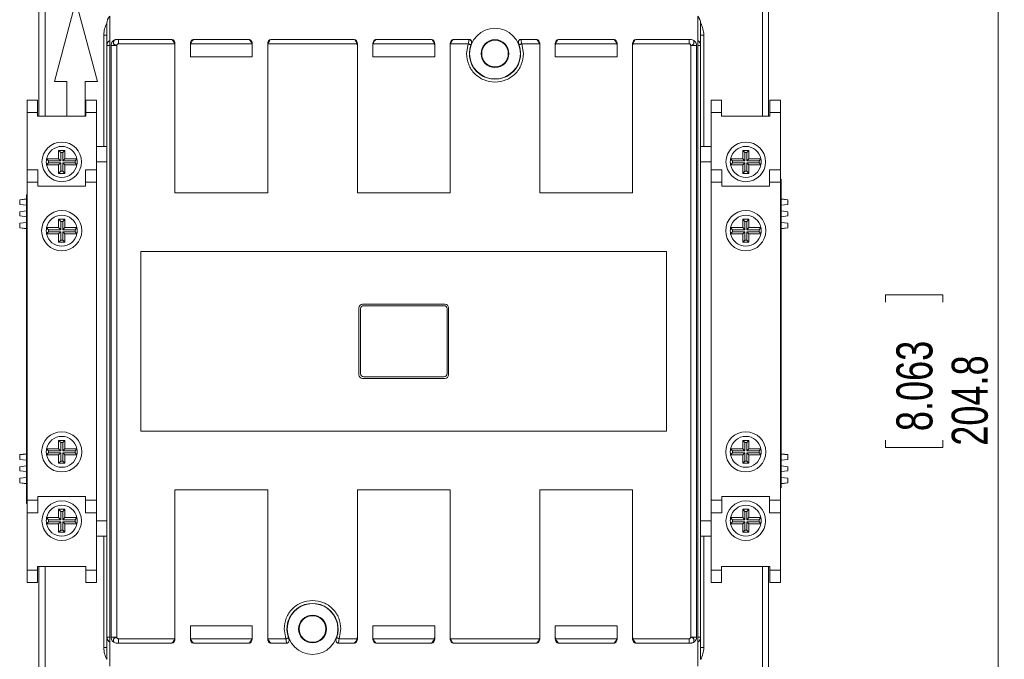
# Model space of a CAD drawing. Header units: millimetres. Extents: x 0 to 841, y 0 to 594.
# Tile 5 of 11: x 132 to 291, y 380 to 483. Entities that reach past the tile are written whole.
import ezdxf

# ---------------------------------------------------------------- set-up
doc = ezdxf.new("R2010")
doc.units = ezdxf.units.MM
doc.styles.add('SLDTEXTSTYLE3', font='TXT', dxfattribs={"width": 0.75})
doc.dimstyles.new('SLDDIMSTYLE0', dxfattribs={"dimtxt": 5.820833, "dimasz": 6, "dimexe": 0, "dimexo": 0.0625, "dimgap": 1.455208, "dimtad": 1, "dimdec": 1, "dimrnd": 1e-09, "dimzin": 12, "dimdsep": 46, "dimtxsty": 'SLDTEXTSTYLE3', "dimblk1": 'CLOSED', "dimblk2": 'CLOSED', "dimsah": 1, "dimcen": 0.09, "dimadec": 0, "dimazin": 3, "dimtfac": 1, "dimtdec": 1, "dimtofl": 0, "dimtmove": 0, "dimatfit": 3, "dimldrblk": 'CLOSED', "dimfxl": 0, "dimfrac": 2, "dimtolj": 1, "dimtzin": 12, "dimarcsym": 0})

# ---------------------------------------------------------------- blocks, each defined once
blk = doc.blocks.new('_CLOSED')
at = {"color": 0, "linetype": 'ByBlock', "lineweight": -2}
for p, q in [((-1, 0.166667), (0, 0)), ((-1, 0.166667), (-1, -0.166667)), ((0, 0), (-1, -0.166667)), ((0, 0), (-1, 0))]:
    blk.add_line(p, q, dxfattribs=at)
blk = doc.blocks.new('_D_1')
at = {"color": 7, "linetype": 'Continuous', "lineweight": 0}
for p, q in [((244.23, 533.34), (291.33, 533.34)), ((290.33, 533.34), (290.33, 328.54)), ((272.14, 437.25), (272.14, 438.43)), ((272.14, 438.43), (281.39, 438.43)), ((281.39, 438.43), (281.39, 437.25)), ((272.14, 414.95), (272.14, 413.77)), ((281.39, 413.77), (281.39, 414.95)), ((272.14, 413.77), (281.39, 413.77)), ((244.23, 328.54), (291.33, 328.54))]:
    blk.add_line(p, q, dxfattribs=at)
at = {"color": 7, "linetype": 'Continuous', "lineweight": 0, "xscale": 6, "yscale": 6}
for p, rotation in [((290.33, 533.34, -36.83), 90.00000000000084), ((290.33, 328.54, -36.83), 270.0000000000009)]:
    blk.add_blockref('_CLOSED', p, dxfattribs=dict(at, rotation=rotation))
at = {"color": 7, "linetype": 'Continuous', "lineweight": 0, "char_height": 5.821, "attachment_point": 1, "rotation": 90, "style": 'SLDTEXTSTYLE3'}
for s, insert in [('8.063', (273.89, 416.42, -36.83)), ('204.8', (282.83, 414.06, -36.83))]:
    blk.add_mtext(s, dxfattribs=dict(at, insert=insert))

msp = doc.modelspace()

# ---------------------------------------------------------------- linework, layer by layer
at = {"color": 7, "linetype": 'Continuous', "lineweight": 15}
for p, q in [((135.23, 467.34), (135.23, 503.44)), ((253.23, 503.44), (253.23, 467.34)), ((137.75, 472.94), (141.23, 485.94)), ((141.23, 485.94), (144.71, 472.94)), ((146.7, 483.47), (146.7, 378.41)), ((241.76, 378.41), (241.76, 483.47)), ((146.23, 478.78), (146.23, 482.34)), ((242.23, 482.34), (242.23, 478.78)), ((145.73, 480.44), (145.73, 462.44)), ((148.02, 479.74), (148.08, 479.73)), ((148.02, 479.74), (148.02, 479.74)), ((156.73, 479.74), (148.02, 479.74)), ((156.73, 479.73), (148.08, 479.73)), ((156.73, 479.73), (156.73, 479.74)), ((160.23, 479.74), (160.23, 479.73)), ((169.23, 479.74), (160.23, 479.74)), ((160.23, 479.73), (169.23, 479.73)), ((169.23, 479.73), (169.23, 479.74)), ((172.73, 479.73), (172.73, 479.74)), ((186.23, 479.74), (172.73, 479.74)), ((186.23, 479.73), (172.73, 479.73)), ((186.23, 479.73), (186.23, 479.74)), ((189.73, 479.74), (189.73, 479.73)), ((198.73, 479.74), (189.73, 479.74)), ((189.73, 479.73), (198.73, 479.73)), ((198.73, 479.73), (198.73, 479.74)), ((202.23, 479.73), (202.23, 479.74)), ((204.81, 479.74), (202.23, 479.74)), ((204.81, 479.73), (202.23, 479.73)), ((204.81, 479.73), (204.81, 479.74)), ((213.15, 479.74), (213.15, 479.73)), ((215.73, 479.74), (213.15, 479.74)), ((215.73, 479.73), (213.15, 479.73)), ((215.73, 479.73), (215.73, 479.74)), ((219.23, 479.74), (219.23, 479.73)), ((228.23, 479.74), (219.23, 479.74)), ((219.23, 479.73), (228.23, 479.73)), ((228.23, 479.73), (228.23, 479.74)), ((231.73, 479.74), (231.73, 479.73)), ((240.44, 479.74), (231.73, 479.74)), ((231.73, 479.73), (240.38, 479.73)), ((240.38, 479.73), (240.44, 479.74)), ((240.38, 479.03), (240.38, 479.73)), ((240.44, 479.74), (240.44, 479.74)), ((242.73, 462.44), (242.73, 480.44)), ((146.24, 478.78), (146.23, 478.78)), ((146.23, 478.78), (146.23, 383.1)), ((146.25, 478.93), (146.24, 478.78)), ((146.9, 478.78), (146.9, 383.1)), ((147.83, 478.78), (146.9, 478.78)), ((147.83, 478.78), (147.83, 383.1)), ((157.19, 479.03), (148.08, 479.03)), ((157.23, 478.73), (157.23, 479.03)), ((157.23, 454.94), (157.23, 478.73)), ((159.73, 479.03), (159.73, 478.73)), ((159.73, 478.73), (159.73, 476.94)), ((169.69, 479.03), (159.78, 479.03)), ((169.73, 479.03), (169.73, 478.73)), ((169.73, 478.73), (169.73, 476.94)), ((172.23, 479.03), (172.23, 478.73)), ((172.23, 478.73), (172.23, 454.94)), ((186.69, 479.03), (172.28, 479.03)), ((186.73, 479.03), (186.73, 478.73)), ((186.73, 454.94), (186.73, 478.73)), ((189.23, 479.03), (189.23, 478.73)), ((189.23, 478.73), (189.23, 476.94)), ((199.19, 479.03), (189.28, 479.03)), ((199.23, 479.03), (199.23, 478.73)), ((199.23, 478.73), (199.23, 476.94)), ((201.73, 478.73), (201.73, 479.03)), ((201.73, 478.73), (201.73, 454.94)), ((204.66, 479.03), (201.78, 479.03)), ((204.38, 477.44), (204.66, 479.03)), ((216.19, 479.03), (213.3, 479.03)), ((213.3, 479.03), (213.58, 477.44)), ((216.23, 479.03), (216.23, 478.73)), ((216.23, 454.94), (216.23, 478.73)), ((218.73, 479.03), (218.73, 478.73)), ((218.73, 478.73), (218.73, 476.94)), ((218.78, 479.03), (228.69, 479.03)), ((228.73, 479.03), (228.73, 478.73)), ((228.73, 478.73), (228.73, 476.94)), ((231.23, 478.73), (231.23, 479.03)), ((231.23, 478.73), (231.23, 454.94)), ((240.38, 479.03), (231.28, 479.03)), ((240.63, 478.78), (240.63, 383.1)), ((241.56, 478.78), (240.63, 478.78)), ((241.56, 383.1), (241.56, 478.78)), ((242.22, 478.78), (242.21, 478.93)), ((242.23, 478.78), (242.22, 478.78)), ((242.23, 478.78), (242.23, 383.1)), ((159.73, 476.94), (169.73, 476.94)), ((199.23, 476.94), (189.23, 476.94)), ((228.73, 476.94), (218.73, 476.94)), ((139.73, 472.94), (137.75, 472.94)), ((139.73, 467.34), (139.73, 472.94)), ((144.71, 472.94), (142.73, 472.94)), ((142.73, 472.94), (142.73, 467.34)), ((133.33, 469.94), (135.03, 469.94)), ((133.33, 467.94), (133.33, 469.94)), ((135.03, 469.94), (135.03, 467.94)), ((142.83, 469.94), (144.53, 469.94)), ((142.83, 467.94), (142.83, 469.94)), ((144.53, 469.94), (144.53, 467.94)), ((243.93, 469.94), (245.63, 469.94)), ((243.93, 467.94), (243.93, 469.94)), ((245.63, 469.94), (245.63, 467.94)), ((253.43, 467.94), (253.43, 469.94)), ((253.43, 469.94), (255.13, 469.94)), ((255.13, 469.94), (255.13, 467.94)), ((135.03, 467.94), (133.33, 467.94)), ((133.33, 458.64), (133.33, 467.94)), ((135.03, 467.34), (135.03, 467.94)), ((135.03, 467.34), (142.83, 467.34)), ((144.53, 467.94), (142.83, 467.94)), ((142.83, 467.34), (142.83, 467.94)), ((144.53, 459.94), (144.53, 467.94)), ((245.63, 467.94), (243.93, 467.94)), ((243.93, 459.94), (243.93, 467.94)), ((245.63, 467.34), (245.63, 467.94)), ((253.43, 467.34), (245.63, 467.34)), ((255.13, 467.94), (253.43, 467.94)), ((253.43, 467.34), (253.43, 467.94)), ((255.13, 458.64), (255.13, 467.94)), ((138.77, 461.45), (138.43, 461.79)), ((138.43, 460.44), (138.43, 461.79)), ((138.43, 461.79), (139.43, 461.79)), ((139.09, 461.45), (139.43, 461.79)), ((139.43, 461.79), (139.43, 460.44)), ((144.53, 462.44), (146.23, 462.44)), ((243.93, 462.44), (242.23, 462.44)), ((249.37, 461.45), (249.03, 461.79)), ((249.03, 461.79), (249.03, 460.44)), ((250.03, 461.79), (249.03, 461.79)), ((249.69, 461.45), (250.03, 461.79)), ((250.03, 460.44), (250.03, 461.79)), ((136.78, 460.1), (136.48, 460.44)), ((136.48, 460.44), (138.43, 460.44)), ((136.78, 460.1), (138.77, 460.1)), ((138.77, 460.1), (138.43, 460.44)), ((138.77, 460.1), (138.77, 461.45)), ((138.77, 461.45), (139.09, 461.45)), ((139.09, 461.45), (139.09, 460.1)), ((139.09, 460.1), (139.43, 460.44)), ((139.09, 460.1), (141.08, 460.1)), ((139.43, 460.44), (141.38, 460.44)), ((141.08, 460.1), (141.38, 460.44)), ((247.38, 460.1), (247.08, 460.44)), ((249.03, 460.44), (247.08, 460.44)), ((249.37, 460.1), (247.38, 460.1)), ((249.37, 460.1), (249.03, 460.44)), ((249.37, 461.45), (249.37, 460.1)), ((249.69, 461.45), (249.37, 461.45)), ((249.69, 460.1), (249.69, 461.45)), ((249.69, 460.1), (250.03, 460.44)), ((251.68, 460.1), (249.69, 460.1)), ((251.98, 460.44), (250.03, 460.44)), ((251.68, 460.1), (251.98, 460.44)), ((133.33, 458.64), (135.08, 458.64)), ((133.33, 456.64), (133.33, 458.64)), ((135.08, 458.64), (135.08, 456.64)), ((136.78, 459.78), (136.48, 459.44)), ((138.43, 459.44), (136.48, 459.44)), ((138.77, 459.78), (136.78, 459.78)), ((138.77, 459.78), (138.43, 459.44)), ((138.43, 458.09), (138.43, 459.44)), ((138.77, 458.43), (138.77, 459.78)), ((139.09, 459.78), (139.43, 459.44)), ((141.08, 459.78), (139.09, 459.78)), ((139.09, 459.78), (139.09, 458.43)), ((139.43, 459.44), (139.43, 458.09)), ((141.38, 459.44), (139.43, 459.44)), ((141.08, 459.78), (141.38, 459.44)), ((142.78, 458.64), (144.53, 458.64)), ((142.78, 456.64), (142.78, 458.64)), ((144.53, 459.94), (144.53, 458.64)), ((146.23, 459.94), (144.53, 459.94)), ((144.53, 458.64), (144.53, 456.64)), ((243.93, 459.94), (242.23, 459.94)), ((243.93, 459.94), (243.93, 458.64)), ((243.93, 458.64), (245.68, 458.64)), ((243.93, 456.64), (243.93, 458.64)), ((245.68, 458.64), (245.68, 456.64)), ((247.38, 459.78), (247.08, 459.44)), ((247.08, 459.44), (249.03, 459.44)), ((247.38, 459.78), (249.37, 459.78)), ((249.37, 459.78), (249.03, 459.44)), ((249.03, 459.44), (249.03, 458.09)), ((249.37, 459.78), (249.37, 458.43)), ((249.69, 459.78), (250.03, 459.44)), ((249.69, 459.78), (251.68, 459.78)), ((249.69, 458.43), (249.69, 459.78)), ((250.03, 458.09), (250.03, 459.44)), ((250.03, 459.44), (251.98, 459.44)), ((251.68, 459.78), (251.98, 459.44)), ((253.38, 458.64), (255.13, 458.64)), ((253.38, 456.64), (253.38, 458.64)), ((255.13, 458.64), (255.13, 456.64)), ((138.77, 458.43), (138.43, 458.09)), ((139.43, 458.09), (138.43, 458.09)), ((139.09, 458.43), (138.77, 458.43)), ((139.09, 458.43), (139.43, 458.09)), ((249.37, 458.43), (249.03, 458.09)), ((249.03, 458.09), (250.03, 458.09)), ((249.37, 458.43), (249.69, 458.43)), ((249.69, 458.43), (250.03, 458.09)), ((255.23, 457.14), (255.13, 457.14)), ((255.23, 457.14), (255.23, 456.14)), ((135.08, 456.64), (133.33, 456.64)), ((133.33, 456.64), (133.33, 405.24)), ((135.08, 456.04), (135.08, 456.64)), ((135.08, 456.04), (142.78, 456.04)), ((142.78, 456.04), (142.78, 456.64)), ((144.53, 456.64), (142.78, 456.64)), ((144.53, 405.24), (144.53, 456.64)), ((245.68, 456.64), (243.93, 456.64)), ((243.93, 456.64), (243.93, 405.24)), ((245.68, 456.04), (245.68, 456.64)), ((253.38, 456.04), (245.68, 456.04)), ((253.38, 456.04), (253.38, 456.64)), ((255.13, 456.64), (253.38, 456.64)), ((255.13, 405.24), (255.13, 456.64)), ((255.23, 456.14), (255.13, 456.14)), ((255.23, 456.14), (255.23, 408.24)), ((133.23, 453.96), (132.13, 453.82)), ((132.13, 453.8), (133.23, 453.91)), ((132.13, 453.82), (132.13, 453.8)), ((132.13, 453.8), (132.13, 453.06)), ((133.23, 453.64), (133.23, 454.64)), ((133.23, 454.64), (133.33, 454.64)), ((172.23, 454.94), (157.23, 454.94)), ((201.73, 454.94), (186.73, 454.94)), ((231.23, 454.94), (216.23, 454.94)), ((256.33, 453.82), (255.23, 453.96)), ((256.33, 453.8), (255.23, 453.91)), ((256.33, 453.8), (256.33, 453.82)), ((256.33, 453.06), (256.33, 453.8)), ((132.13, 453.06), (133.23, 452.93)), ((133.23, 405.74), (133.23, 453.64)), ((133.23, 453.64), (133.33, 453.64)), ((256.33, 453.06), (255.23, 452.93)), ((132.13, 451.87), (133.23, 452.01)), ((132.13, 451.21), (132.13, 451.87)), ((132.13, 451.21), (133.23, 451.07)), ((138.77, 450.32), (138.43, 450.67)), ((138.43, 450.67), (139.43, 450.67)), ((138.43, 449.32), (138.43, 450.67)), ((139.09, 450.32), (139.43, 450.67)), ((139.43, 450.67), (139.43, 449.32)), ((249.37, 450.32), (249.03, 450.67)), ((250.03, 450.67), (249.03, 450.67)), ((249.03, 450.67), (249.03, 449.32)), ((249.69, 450.32), (250.03, 450.67)), ((250.03, 449.32), (250.03, 450.67)), ((256.33, 451.87), (255.23, 452.01)), ((256.33, 451.21), (255.23, 451.07)), ((256.33, 451.21), (256.33, 451.87)), ((132.13, 450.02), (133.23, 450.15)), ((132.13, 450.02), (132.13, 449.28)), ((132.13, 449.28), (132.13, 449.26)), ((132.13, 449.28), (133.23, 449.17)), ((132.13, 449.26), (133.23, 449.12)), ((136.78, 448.97), (136.48, 449.32)), ((136.48, 449.32), (138.43, 449.32)), ((136.78, 448.97), (138.77, 448.97)), ((138.77, 448.97), (138.43, 449.32)), ((138.77, 450.32), (139.09, 450.32)), ((138.77, 448.97), (138.77, 450.32)), ((139.09, 450.32), (139.09, 448.97)), ((139.09, 448.97), (139.43, 449.32)), ((139.09, 448.97), (141.08, 448.97)), ((139.43, 449.32), (141.38, 449.32)), ((141.08, 448.97), (141.38, 449.32)), ((249.03, 449.32), (247.08, 449.32)), ((247.38, 448.97), (247.08, 449.32)), ((249.37, 448.97), (247.38, 448.97)), ((249.37, 448.97), (249.03, 449.32)), ((249.69, 450.32), (249.37, 450.32)), ((249.37, 450.32), (249.37, 448.97)), ((249.69, 448.97), (249.69, 450.32)), ((249.69, 448.97), (250.03, 449.32)), ((251.68, 448.97), (249.69, 448.97)), ((251.98, 449.32), (250.03, 449.32)), ((251.68, 448.97), (251.98, 449.32)), ((256.33, 450.02), (255.23, 450.15)), ((256.33, 449.28), (255.23, 449.17)), ((255.23, 449.12), (256.33, 449.26)), ((256.33, 449.28), (256.33, 450.02)), ((256.33, 449.26), (256.33, 449.28)), ((136.78, 448.66), (136.48, 448.32)), ((138.43, 448.32), (136.48, 448.32)), ((138.77, 448.66), (136.78, 448.66)), ((138.77, 448.66), (138.43, 448.32)), ((138.43, 446.97), (138.43, 448.32)), ((138.77, 447.31), (138.77, 448.66)), ((139.09, 448.66), (139.43, 448.32)), ((141.08, 448.66), (139.09, 448.66)), ((139.09, 448.66), (139.09, 447.31)), ((141.38, 448.32), (139.43, 448.32)), ((139.43, 448.32), (139.43, 446.97)), ((141.08, 448.66), (141.38, 448.32)), ((247.38, 448.66), (247.08, 448.32)), ((247.08, 448.32), (249.03, 448.32)), ((247.38, 448.66), (249.37, 448.66)), ((249.37, 448.66), (249.03, 448.32)), ((249.03, 448.32), (249.03, 446.97)), ((249.37, 448.66), (249.37, 447.31)), ((249.69, 448.66), (250.03, 448.32)), ((249.69, 448.66), (251.68, 448.66)), ((249.69, 447.31), (249.69, 448.66)), ((250.03, 448.32), (251.98, 448.32)), ((250.03, 446.97), (250.03, 448.32)), ((251.68, 448.66), (251.98, 448.32)), ((138.77, 447.31), (138.43, 446.97)), ((139.43, 446.97), (138.43, 446.97)), ((139.09, 447.31), (138.77, 447.31)), ((139.09, 447.31), (139.43, 446.97)), ((249.37, 447.31), (249.03, 446.97)), ((249.03, 446.97), (250.03, 446.97)), ((249.37, 447.31), (249.69, 447.31)), ((249.69, 447.31), (250.03, 446.97)), ((151.73, 445.44), (236.73, 445.44)), ((151.73, 416.44), (151.73, 445.44)), ((236.73, 445.44), (236.73, 416.44)), ((186.98, 425.54), (186.98, 436.34)), ((187.58, 436.94), (200.88, 436.94)), ((200.73, 436.69), (187.73, 436.69)), ((201.48, 436.34), (201.48, 425.54)), ((187.23, 436.19), (187.23, 425.69)), ((201.23, 425.69), (201.23, 436.19)), ((187.73, 425.19), (200.73, 425.19)), ((200.88, 424.94), (187.58, 424.94)), ((236.73, 416.44), (151.73, 416.44)), ((138.77, 414.57), (138.43, 414.92)), ((138.43, 414.92), (138.43, 413.57)), ((139.43, 414.92), (138.43, 414.92)), ((138.77, 414.57), (138.77, 413.22)), ((139.09, 414.57), (138.77, 414.57)), ((139.09, 414.57), (139.43, 414.92)), ((139.09, 413.22), (139.09, 414.57)), ((139.43, 413.57), (139.43, 414.92)), ((249.37, 414.57), (249.03, 414.92)), ((249.03, 413.57), (249.03, 414.92)), ((249.03, 414.92), (250.03, 414.92)), ((249.37, 413.22), (249.37, 414.57)), ((249.37, 414.57), (249.69, 414.57)), ((249.69, 414.57), (250.03, 414.92)), ((249.69, 414.57), (249.69, 413.22)), ((250.03, 414.92), (250.03, 413.57)), ((133.23, 412.76), (132.13, 412.62)), ((132.13, 412.6), (133.23, 412.71)), ((132.13, 412.62), (132.13, 412.6)), ((132.13, 412.6), (132.13, 411.86)), ((136.78, 413.22), (136.48, 413.57)), ((138.43, 413.57), (136.48, 413.57)), ((136.78, 412.91), (136.48, 412.57)), ((136.48, 412.57), (138.43, 412.57)), ((138.77, 413.22), (136.78, 413.22)), ((136.78, 412.91), (138.77, 412.91)), ((138.77, 413.22), (138.43, 413.57)), ((138.77, 412.91), (138.43, 412.57)), ((138.43, 412.57), (138.43, 411.22)), ((138.77, 412.91), (138.77, 411.56)), ((139.09, 413.22), (139.43, 413.57)), ((141.08, 413.22), (139.09, 413.22)), ((139.09, 412.91), (139.43, 412.57)), ((139.09, 412.91), (141.08, 412.91)), ((139.09, 411.56), (139.09, 412.91)), ((141.38, 413.57), (139.43, 413.57)), ((139.43, 412.57), (141.38, 412.57)), ((139.43, 411.22), (139.43, 412.57)), ((141.08, 413.22), (141.38, 413.57)), ((141.08, 412.91), (141.38, 412.57)), ((247.08, 413.57), (249.03, 413.57)), ((247.38, 413.22), (247.08, 413.57)), ((247.38, 412.91), (247.08, 412.57)), ((249.03, 412.57), (247.08, 412.57)), ((247.38, 413.22), (249.37, 413.22)), ((249.37, 412.91), (247.38, 412.91)), ((249.37, 413.22), (249.03, 413.57)), ((249.37, 412.91), (249.03, 412.57)), ((249.03, 411.22), (249.03, 412.57)), ((249.37, 411.56), (249.37, 412.91)), ((249.69, 413.22), (250.03, 413.57)), ((249.69, 413.22), (251.68, 413.22)), ((249.69, 412.91), (250.03, 412.57)), ((251.68, 412.91), (249.69, 412.91)), ((249.69, 412.91), (249.69, 411.56)), ((250.03, 413.57), (251.98, 413.57)), ((251.98, 412.57), (250.03, 412.57)), ((250.03, 412.57), (250.03, 411.22)), ((251.68, 413.22), (251.98, 413.57)), ((251.68, 412.91), (251.98, 412.57)), ((256.33, 412.62), (255.23, 412.76)), ((256.33, 412.6), (255.23, 412.71)), ((256.33, 412.6), (256.33, 412.62)), ((256.33, 411.86), (256.33, 412.6)), ((132.13, 411.86), (133.23, 411.73)), ((132.13, 410.67), (133.23, 410.81)), ((138.77, 411.56), (138.43, 411.22)), ((138.43, 411.22), (139.43, 411.22)), ((138.77, 411.56), (139.09, 411.56)), ((139.09, 411.56), (139.43, 411.22)), ((249.37, 411.56), (249.03, 411.22)), ((250.03, 411.22), (249.03, 411.22)), ((249.69, 411.56), (249.37, 411.56)), ((249.69, 411.56), (250.03, 411.22)), ((256.33, 411.86), (255.23, 411.73)), ((256.33, 410.67), (255.23, 410.81)), ((132.13, 410.67), (132.13, 410.01)), ((132.13, 410.01), (133.23, 409.87)), ((256.33, 410.01), (255.23, 409.87)), ((256.33, 410.67), (256.33, 410.01)), ((132.13, 408.82), (133.23, 408.95)), ((132.13, 408.82), (132.13, 408.08)), ((132.13, 408.08), (133.23, 407.97)), ((132.13, 408.08), (132.13, 408.06)), ((132.13, 408.06), (133.23, 407.92)), ((255.23, 408.24), (255.13, 408.24)), ((256.33, 408.82), (255.23, 408.95)), ((255.23, 408.24), (255.23, 407.24)), ((256.33, 408.08), (255.23, 407.97)), ((255.23, 407.92), (256.33, 408.06)), ((256.33, 408.08), (256.33, 408.82)), ((256.33, 408.06), (256.33, 408.08)), ((157.23, 406.94), (172.23, 406.94)), ((157.23, 383.15), (157.23, 406.94)), ((172.23, 406.94), (172.23, 383.15)), ((186.73, 406.94), (201.73, 406.94)), ((186.73, 383.15), (186.73, 406.94)), ((201.73, 406.94), (201.73, 383.15)), ((216.23, 406.94), (231.23, 406.94)), ((216.23, 383.15), (216.23, 406.94)), ((231.23, 406.94), (231.23, 383.15)), ((255.23, 407.24), (255.13, 407.24)), ((133.23, 405.74), (133.33, 405.74)), ((133.23, 404.74), (133.23, 405.74)), ((133.23, 404.74), (133.33, 404.74)), ((133.33, 405.24), (135.08, 405.24)), ((133.33, 403.24), (133.33, 405.24)), ((135.08, 405.84), (142.78, 405.84)), ((135.08, 405.84), (135.08, 405.24)), ((135.08, 405.24), (135.08, 403.24)), ((142.78, 405.84), (142.78, 405.24)), ((142.78, 405.24), (144.53, 405.24)), ((142.78, 403.24), (142.78, 405.24)), ((144.53, 405.24), (144.53, 403.24)), ((243.93, 405.24), (245.68, 405.24)), ((243.93, 403.24), (243.93, 405.24)), ((253.38, 405.84), (245.68, 405.84)), ((245.68, 405.84), (245.68, 405.24)), ((245.68, 405.24), (245.68, 403.24)), ((253.38, 405.84), (253.38, 405.24)), ((253.38, 405.24), (255.13, 405.24)), ((253.38, 403.24), (253.38, 405.24)), ((255.13, 405.24), (255.13, 403.24)), ((135.08, 403.24), (133.33, 403.24)), ((133.33, 403.24), (133.33, 393.94)), ((139.43, 403.79), (138.43, 403.79)), ((138.43, 403.79), (138.43, 402.44)), ((138.77, 403.45), (138.43, 403.79)), ((138.77, 403.45), (138.77, 402.1)), ((139.09, 403.45), (138.77, 403.45)), ((139.09, 403.45), (139.43, 403.79)), ((139.09, 402.1), (139.09, 403.45)), ((139.43, 402.44), (139.43, 403.79)), ((144.53, 403.24), (142.78, 403.24)), ((144.53, 403.24), (144.53, 401.94)), ((245.68, 403.24), (243.93, 403.24)), ((243.93, 403.24), (243.93, 401.94)), ((249.37, 403.45), (249.03, 403.79)), ((249.03, 403.79), (250.03, 403.79)), ((249.03, 402.44), (249.03, 403.79)), ((249.37, 403.45), (249.69, 403.45)), ((249.37, 402.1), (249.37, 403.45)), ((249.69, 403.45), (250.03, 403.79)), ((249.69, 403.45), (249.69, 402.1)), ((250.03, 403.79), (250.03, 402.44)), ((255.13, 403.24), (253.38, 403.24)), ((255.13, 403.24), (255.13, 393.94)), ((138.43, 402.44), (136.48, 402.44)), ((136.78, 402.1), (136.48, 402.44)), ((136.78, 401.78), (136.48, 401.44)), ((136.48, 401.44), (138.43, 401.44)), ((138.77, 402.1), (136.78, 402.1)), ((136.78, 401.78), (138.77, 401.78)), ((138.77, 402.1), (138.43, 402.44)), ((138.77, 401.78), (138.43, 401.44)), ((138.43, 401.44), (138.43, 400.09)), ((138.77, 401.78), (138.77, 400.43)), ((139.09, 402.1), (139.43, 402.44)), ((141.08, 402.1), (139.09, 402.1)), ((139.09, 401.78), (139.43, 401.44)), ((139.09, 401.78), (141.08, 401.78)), ((139.09, 400.43), (139.09, 401.78)), ((141.38, 402.44), (139.43, 402.44)), ((139.43, 401.44), (141.38, 401.44)), ((139.43, 400.09), (139.43, 401.44)), ((141.08, 402.1), (141.38, 402.44)), ((141.08, 401.78), (141.38, 401.44)), ((144.53, 401.94), (144.53, 393.94)), ((144.53, 401.94), (146.23, 401.94)), ((242.23, 401.94), (243.93, 401.94)), ((243.93, 401.94), (243.93, 393.94)), ((247.38, 402.1), (247.08, 402.44)), ((247.08, 402.44), (249.03, 402.44)), ((247.38, 401.78), (247.08, 401.44)), ((249.03, 401.44), (247.08, 401.44)), ((247.38, 402.1), (249.37, 402.1)), ((249.37, 401.78), (247.38, 401.78)), ((249.37, 402.1), (249.03, 402.44)), ((249.37, 401.78), (249.03, 401.44)), ((249.03, 400.09), (249.03, 401.44)), ((249.37, 400.43), (249.37, 401.78)), ((249.69, 402.1), (250.03, 402.44)), ((249.69, 402.1), (251.68, 402.1)), ((249.69, 401.78), (249.69, 400.43)), ((249.69, 401.78), (250.03, 401.44)), ((251.68, 401.78), (249.69, 401.78)), ((250.03, 402.44), (251.98, 402.44)), ((250.03, 401.44), (250.03, 400.09)), ((251.98, 401.44), (250.03, 401.44)), ((251.68, 402.1), (251.98, 402.44)), ((251.68, 401.78), (251.98, 401.44)), ((138.77, 400.43), (138.43, 400.09)), ((138.43, 400.09), (139.43, 400.09)), ((138.77, 400.43), (139.09, 400.43)), ((139.09, 400.43), (139.43, 400.09)), ((249.37, 400.43), (249.03, 400.09)), ((250.03, 400.09), (249.03, 400.09)), ((249.69, 400.43), (249.37, 400.43)), ((249.69, 400.43), (250.03, 400.09)), ((144.53, 399.44), (146.23, 399.44)), ((145.73, 399.44), (145.73, 381.44)), ((243.93, 399.44), (242.23, 399.44)), ((242.73, 381.44), (242.73, 399.44)), ((133.33, 393.94), (135.03, 393.94)), ((133.33, 391.94), (133.33, 393.94)), ((135.03, 394.54), (142.83, 394.54)), ((135.03, 394.54), (135.03, 393.94)), ((135.03, 393.94), (135.03, 391.94)), ((135.23, 394.54), (135.23, 358.44)), ((142.83, 394.54), (142.83, 393.94)), ((142.83, 393.94), (144.53, 393.94)), ((142.83, 391.94), (142.83, 393.94)), ((144.53, 393.94), (144.53, 391.94)), ((243.93, 393.94), (245.63, 393.94)), ((243.93, 391.94), (243.93, 393.94)), ((245.63, 394.54), (245.63, 393.94)), ((253.43, 394.54), (245.63, 394.54)), ((245.63, 393.94), (245.63, 391.94)), ((253.23, 358.44), (253.23, 394.54)), ((253.43, 394.54), (253.43, 393.94)), ((253.43, 393.94), (255.13, 393.94)), ((253.43, 391.94), (253.43, 393.94)), ((255.13, 393.94), (255.13, 391.94)), ((135.03, 391.94), (133.33, 391.94)), ((144.53, 391.94), (142.83, 391.94)), ((245.63, 391.94), (243.93, 391.94)), ((255.13, 391.94), (253.43, 391.94)), ((159.73, 384.94), (169.73, 384.94)), ((159.73, 383.15), (159.73, 384.94)), ((169.73, 383.15), (169.73, 384.94)), ((175.16, 382.85), (174.88, 384.44)), ((184.08, 384.44), (183.8, 382.85)), ((189.23, 383.15), (189.23, 384.94)), ((199.23, 384.94), (189.23, 384.94)), ((199.23, 383.15), (199.23, 384.94)), ((218.73, 383.15), (218.73, 384.94)), ((228.73, 384.94), (218.73, 384.94)), ((228.73, 383.15), (228.73, 384.94)), ((146.23, 383.1), (146.24, 383.1)), ((146.23, 379.54), (146.23, 383.1)), ((146.24, 383.1), (146.25, 382.95)), ((146.9, 383.1), (147.83, 383.1)), ((148.02, 382.14), (148.08, 382.15)), ((148.02, 382.14), (148.02, 382.14)), ((156.73, 382.14), (148.02, 382.14)), ((148.08, 382.85), (157.19, 382.85)), ((148.08, 382.15), (156.73, 382.15)), ((156.73, 382.15), (156.73, 382.14)), ((157.23, 383.15), (157.23, 382.85)), ((159.73, 382.85), (159.73, 383.15)), ((159.78, 382.85), (169.69, 382.85)), ((160.23, 382.15), (169.23, 382.15)), ((160.23, 382.14), (160.23, 382.15)), ((169.23, 382.14), (160.23, 382.14)), ((169.23, 382.15), (169.23, 382.14)), ((169.73, 382.85), (169.73, 383.15)), ((172.23, 382.85), (172.23, 383.15)), ((172.28, 382.85), (175.16, 382.85)), ((172.73, 382.15), (175.31, 382.15)), ((172.73, 382.14), (172.73, 382.15)), ((175.31, 382.14), (172.73, 382.14)), ((175.31, 382.15), (175.31, 382.14)), ((183.65, 382.15), (186.23, 382.15)), ((183.65, 382.14), (183.65, 382.15)), ((186.23, 382.14), (183.65, 382.14)), ((183.8, 382.85), (186.69, 382.85)), ((186.23, 382.15), (186.23, 382.14)), ((186.73, 382.85), (186.73, 383.15)), ((189.23, 382.85), (189.23, 383.15)), ((189.28, 382.85), (199.19, 382.85)), ((189.73, 382.14), (189.73, 382.15)), ((189.73, 382.15), (198.73, 382.15)), ((198.73, 382.14), (189.73, 382.14)), ((198.73, 382.15), (198.73, 382.14)), ((199.23, 382.85), (199.23, 383.15)), ((201.73, 383.15), (201.73, 382.85)), ((201.78, 382.85), (216.19, 382.85)), ((202.23, 382.15), (215.73, 382.15)), ((202.23, 382.14), (202.23, 382.15)), ((215.73, 382.14), (202.23, 382.14)), ((215.73, 382.15), (215.73, 382.14)), ((216.23, 382.85), (216.23, 383.15)), ((218.73, 382.85), (218.73, 383.15)), ((228.69, 382.85), (218.78, 382.85)), ((219.23, 382.15), (228.23, 382.15)), ((219.23, 382.14), (219.23, 382.15)), ((228.23, 382.14), (219.23, 382.14)), ((228.23, 382.15), (228.23, 382.14)), ((228.73, 382.85), (228.73, 383.15)), ((231.23, 383.15), (231.23, 382.85)), ((231.28, 382.85), (240.38, 382.85)), ((231.73, 382.15), (240.38, 382.15)), ((231.73, 382.14), (231.73, 382.15)), ((240.44, 382.14), (231.73, 382.14)), ((240.38, 382.15), (240.44, 382.14)), ((240.44, 382.14), (240.44, 382.14)), ((240.63, 383.1), (241.56, 383.1)), ((242.21, 382.95), (242.22, 383.1)), ((242.22, 383.1), (242.23, 383.1)), ((242.23, 383.1), (242.23, 379.54))]:
    msp.add_line(p, q, dxfattribs=at)
at = {"color": 8, "linetype": 'Continuous', "lineweight": 15}
for p, q in [((136.23, 467.34), (136.23, 503.44)), ((252.23, 503.44), (252.23, 467.34)), ((145.73, 480.44), (146.23, 480.44)), ((242.73, 480.44), (242.23, 480.44)), ((146.7, 478.78), (146.24, 478.78)), ((242.22, 478.78), (241.76, 478.78)), ((136.23, 358.44), (136.23, 394.54)), ((252.23, 394.54), (252.23, 358.44)), ((146.24, 383.1), (146.7, 383.1)), ((241.76, 383.1), (242.22, 383.1)), ((145.73, 381.44), (146.23, 381.44)), ((242.23, 381.44), (242.73, 381.44))]:
    msp.add_line(p, q, dxfattribs=at)
at = {"color": 7, "linetype": 'Continuous', "lineweight": 15, "flags": 128}
for points in [[(146.24, 478.93), (146.24, 478.89), (146.23, 478.78)], [(205.09, 478.87), (205.06, 478.88), (205.02, 478.89), (204.97, 478.91), (204.92, 478.93), (204.86, 478.95), (204.8, 478.98), (204.73, 479), (204.66, 479.03)], [(213.3, 479.03), (213.23, 479), (213.16, 478.98), (213.1, 478.95), (213.04, 478.93), (212.99, 478.91), (212.94, 478.89), (212.9, 478.88), (212.87, 478.87)], [(242.22, 478.93), (242.22, 478.89), (242.23, 478.78)], [(146.23, 383.1), (146.24, 382.99), (146.24, 382.95)], [(175.16, 382.85), (175.23, 382.88), (175.3, 382.9), (175.36, 382.93), (175.42, 382.95), (175.47, 382.97), (175.52, 382.99), (175.56, 383), (175.59, 383.01)], [(183.37, 383.01), (183.4, 383), (183.44, 382.99), (183.49, 382.97), (183.54, 382.95), (183.6, 382.93), (183.66, 382.9), (183.73, 382.88), (183.8, 382.85)], [(242.23, 383.1), (242.22, 382.99), (242.22, 382.95)]]:
    msp.add_lwpolyline(points, dxfattribs=at)
at = {"color": 7, "linetype": 'Continuous', "lineweight": 15}
for centre, radius in [((208.98, 477.44), 4.1), ((208.98, 477.44), 2.25), ((208.98, 477.44), 2.15), ((138.93, 459.94), 3.2), ((249.53, 459.94), 3.2), ((138.93, 448.82), 3.25), ((249.53, 448.82), 3.25), ((138.93, 413.07), 3.25), ((249.53, 413.07), 3.25), ((138.93, 401.94), 3.2), ((249.53, 401.94), 3.2), ((179.48, 384.44), 4.1), ((179.48, 384.44), 2.25), ((179.48, 384.44), 2.15)]:
    msp.add_circle(centre, radius, dxfattribs=at)
at = {"color": 8, "linetype": 'Continuous', "lineweight": 15}
for centre, radius, start, end in [((149.73, 480.44), 4, 151.0321, 180), ((238.73, 480.44), 4, 360, 28.9679), ((147.26, 478.7), 1.04, 122.577, 167.3873), ((241.2, 478.7), 1.04, 12.6104, 57.4243), ((147.29, 383.2), 1.07, 193.2766, 236.7468), ((241.18, 383.2), 1.07, 303.255, 346.7216), ((149.73, 381.44), 4, 180, 208.9679), ((238.73, 381.44), 4, 331.0321, 360)]:
    msp.add_arc(centre, radius, start, end, dxfattribs=at)
at = {"color": 7, "linetype": 'Continuous', "lineweight": 15}
for centre, radius, start, end in [((147.83, 482.34), 1.6, 135, 180), ((240.63, 482.34), 1.6, 0, 45), ((204.64, 479.02), 0.731, 51.0471, 76.8169), ((213.32, 479.02), 0.731, 103.1831, 128.9529), ((208.98, 477.44), 4.14, 159.8343, 20.1657), ((138.93, 459.94), 2.5, 11.537, 168.463), ((249.53, 459.94), 2.5, 11.537, 168.463), ((138.93, 459.94), 2.5, 168.463, 191.537), ((138.93, 459.94), 2.16, 175.8588, 184.1412), ((138.93, 459.94), 2.16, 355.8588, 4.1412), ((138.93, 459.94), 2.5, 348.463, 11.537), ((249.53, 459.94), 2.5, 168.463, 191.537), ((249.53, 459.94), 2.16, 175.8588, 184.1412), ((249.53, 459.94), 2.16, 355.8588, 4.1412), ((249.53, 459.94), 2.5, 348.463, 11.537), ((138.93, 459.94), 2.5, 191.537, 348.463), ((249.53, 459.94), 2.5, 191.537, 348.463), ((138.93, 448.82), 2.5, 11.537, 168.463), ((249.53, 448.82), 2.5, 11.537, 168.463), ((138.93, 448.82), 2.5, 168.463, 191.537), ((138.93, 448.82), 2.16, 175.8588, 184.1412), ((138.93, 448.82), 2.16, 355.8588, 4.1412), ((138.93, 448.82), 2.5, 348.463, 11.537), ((249.53, 448.82), 2.5, 168.463, 191.537), ((249.53, 448.82), 2.16, 175.8588, 184.1412), ((249.53, 448.82), 2.16, 355.8588, 4.1412), ((249.53, 448.82), 2.5, 348.463, 11.537), ((138.93, 448.82), 2.5, 191.537, 348.463), ((249.53, 448.82), 2.5, 191.537, 348.463), ((187.58, 436.34), 0.6, 90, 180), ((187.73, 436.19), 0.5, 90, 180), ((200.73, 436.19), 0.5, 0, 90), ((200.88, 436.34), 0.6, 0, 90), ((187.58, 425.54), 0.6, 180, 270), ((187.73, 425.69), 0.5, 180, 270), ((200.73, 425.69), 0.5, 270, 0), ((200.88, 425.54), 0.6, 270, 0), ((138.93, 413.07), 2.5, 11.537, 168.463), ((249.53, 413.07), 2.5, 11.537, 168.463), ((138.93, 413.07), 2.5, 168.463, 191.537), ((138.93, 413.07), 2.5, 191.537, 348.463), ((138.93, 413.07), 2.16, 175.8588, 184.1412), ((138.93, 413.07), 2.16, 355.8588, 4.1412), ((138.93, 413.07), 2.5, 348.463, 11.537), ((249.53, 413.07), 2.5, 168.463, 191.537), ((249.53, 413.07), 2.5, 191.537, 348.463), ((249.53, 413.07), 2.16, 175.8588, 184.1412), ((249.53, 413.07), 2.16, 355.8588, 4.1412), ((249.53, 413.07), 2.5, 348.463, 11.537), ((138.93, 401.94), 2.5, 11.537, 168.463), ((249.53, 401.94), 2.5, 11.537, 168.463), ((138.93, 401.94), 2.5, 168.463, 191.537), ((138.93, 401.94), 2.5, 191.537, 348.463), ((138.93, 401.94), 2.16, 175.8588, 184.1412), ((138.93, 401.94), 2.16, 355.8588, 4.1412), ((138.93, 401.94), 2.5, 348.463, 11.537), ((249.53, 401.94), 2.5, 168.463, 191.537), ((249.53, 401.94), 2.5, 191.537, 348.463), ((249.53, 401.94), 2.16, 175.8588, 184.1412), ((249.53, 401.94), 2.16, 355.8588, 4.1412), ((249.53, 401.94), 2.5, 348.463, 11.537), ((179.48, 384.44), 4.14, 339.8343, 200.1657), ((175.14, 382.86), 0.731, 283.1814, 308.9554), ((183.82, 382.86), 0.731, 231.0447, 256.8188)]:
    msp.add_arc(centre, radius, start, end, dxfattribs=at)
for centre, major_axis, start_param, end_param in [((156.73, 479.03), (0, -0.707), 1.570796, 3.141593), ((160.23, 479.03), (0, 0.707), 0, 1.570796), ((169.23, 479.03), (0, -0.707), 1.570796, 3.141593), ((172.73, 479.03), (0, 0.707), 0, 1.570796), ((186.23, 479.03), (0, -0.707), 1.570796, 3.141593), ((189.73, 479.03), (0, 0.707), 0, 1.570796), ((198.73, 479.03), (0, -0.707), 1.570796, 3.141593), ((202.23, 479.03), (0, 0.707), 0, 1.570796), ((215.73, 479.03), (0, -0.707), 1.570796, 3.141593), ((219.23, 479.03), (0, 0.707), 0, 1.570796), ((228.23, 479.03), (0, -0.707), 1.570796, 3.141593), ((231.73, 479.03), (0, 0.707), 0, 1.570796), ((156.73, 478.73), (0, -0.707), 1.570796, 1.997875), ((160.23, 478.73), (0, 0.707), 1.143718, 1.570796), ((169.23, 478.73), (0, -0.707), 1.570796, 1.997875), ((172.73, 478.73), (0, 0.707), 1.143718, 1.570796), ((186.23, 478.73), (0, -0.707), 1.570796, 1.997875), ((189.73, 478.73), (0, 0.707), 1.143718, 1.570796), ((198.73, 478.73), (0, -0.707), 1.570796, 1.997875), ((202.23, 478.73), (0, 0.707), 1.143718, 1.570796), ((215.73, 478.73), (0, -0.707), 1.570796, 1.997875), ((219.23, 478.73), (0, 0.707), 1.143718, 1.570796), ((228.23, 478.73), (0, -0.707), 1.570796, 1.997875), ((231.73, 478.73), (0, 0.707), 1.143718, 1.570796), ((156.73, 382.85), (0, -0.707), 0, 1.570796), ((156.73, 383.15), (0, -0.707), 1.143718, 1.570796), ((160.23, 383.15), (0, 0.707), 1.570796, 1.997875), ((160.23, 382.85), (0, 0.707), 1.570796, 3.141593), ((169.23, 382.85), (0, -0.707), 0, 1.570796), ((169.23, 383.15), (0, -0.707), 1.143718, 1.570796), ((172.73, 383.15), (0, 0.707), 1.570796, 1.997875), ((172.73, 382.85), (0, 0.707), 1.570796, 3.141593), ((186.23, 382.85), (0, -0.707), 0, 1.570796), ((186.23, 383.15), (0, -0.707), 1.143718, 1.570796), ((189.73, 383.15), (0, 0.707), 1.570796, 1.997875), ((189.73, 382.85), (0, 0.707), 1.570796, 3.141593), ((198.73, 382.85), (0, -0.707), 0, 1.570796), ((198.73, 383.15), (0, -0.707), 1.143718, 1.570796), ((202.23, 383.15), (0, 0.707), 1.570796, 1.997875), ((202.23, 382.85), (0, 0.707), 1.570796, 3.141593), ((215.73, 382.85), (0, -0.707), 0, 1.570796), ((215.73, 383.15), (0, -0.707), 1.143718, 1.570796), ((219.23, 383.15), (0, 0.707), 1.570796, 1.997875), ((219.23, 382.85), (0, 0.707), 1.570796, 3.141593), ((228.23, 382.85), (0, -0.707), 0, 1.570796), ((228.23, 383.15), (0, -0.707), 1.143718, 1.570796), ((231.73, 383.15), (0, 0.707), 1.570796, 1.997875), ((231.73, 382.85), (0, 0.707), 1.570796, 3.141593)]:
    msp.add_ellipse(centre, major_axis=major_axis, ratio=0.707107, start_param=start_param, end_param=end_param, dxfattribs=at)
for points, knots in [([(147.34, 479.57), (147.31, 479.55), (147.19, 479.47), (147.03, 479.29), (146.91, 479.02), (146.9, 478.85), (146.9, 478.78)], [0, 0, 0, 0, 0.110932, 0.442812, 0.774694, 1, 1, 1, 1]), ([(147.83, 478.78), (147.75, 478.79), (147.63, 478.8), (147.5, 478.87), (147.4, 478.93), (147.34, 479.02), (147.31, 479.11), (147.31, 479.18), (147.3, 479.21), (147.31, 479.23), (147.31, 479.24), (147.31, 479.24), (147.31, 479.24), (147.31, 479.24), (147.31, 479.24), (147.31, 479.24), (147.31, 479.24), (147.31, 479.24), (147.31, 479.24), (147.31, 479.28), (147.32, 479.35), (147.34, 479.46), (147.34, 479.53), (147.34, 479.57), (147.34, 479.57)], [0, 0, 0, 0, 0.197501, 0.305975, 0.397677, 0.492668, 0.594491, 0.64343, 0.669067, 0.682191, 0.688833, 0.692176, 0.693851, 0.694693, 0.695107, 0.69532, 0.695428, 0.695474, 0.695502, 0.695515, 0.79413, 0.892629, 0.994288, 1, 1, 1, 1]), ([(148.02, 479.74), (147.98, 479.74), (147.91, 479.74), (147.81, 479.73), (147.7, 479.72), (147.58, 479.68), (147.46, 479.64), (147.38, 479.59), (147.34, 479.57)], [0, 0, 0, 0, 0.178515, 0.267778, 0.446483, 0.625246, 0.804028, 1, 1, 1, 1]), ([(148.08, 479.03), (148.08, 479.09), (148.08, 479.22), (148.08, 479.41), (148.08, 479.59), (148.08, 479.68), (148.08, 479.73)], [0, 0, 0, 0, 0.249995, 0.500001, 0.749997, 1, 1, 1, 1]), ([(156.73, 479.73), (156.73, 479.73), (156.83, 479.63), (156.99, 479.44), (157.13, 479.18), (157.18, 479.05), (157.19, 479.03)], [0, 0, 0, 0, 0.006969, 0.553306, 0.908572, 1, 1, 1, 1]), ([(159.78, 479.03), (159.82, 479.12), (159.91, 479.35), (160.08, 479.58), (160.2, 479.7), (160.23, 479.73), (160.23, 479.73)], [0, 0, 0, 0, 0.34497, 0.822855, 0.993034, 1, 1, 1, 1]), ([(169.23, 479.73), (169.23, 479.73), (169.33, 479.63), (169.49, 479.44), (169.63, 479.18), (169.68, 479.05), (169.69, 479.03)], [0, 0, 0, 0, 0.006969, 0.553306, 0.908573, 1, 1, 1, 1]), ([(172.73, 479.73), (172.73, 479.73), (172.63, 479.63), (172.47, 479.44), (172.33, 479.18), (172.28, 479.05), (172.28, 479.03)], [0, 0, 0, 0, 0.006969, 0.553306, 0.908573, 1, 1, 1, 1]), ([(186.23, 479.73), (186.23, 479.73), (186.33, 479.63), (186.49, 479.44), (186.63, 479.18), (186.68, 479.05), (186.69, 479.03)], [0, 0, 0, 0, 0.006969, 0.553306, 0.908573, 1, 1, 1, 1]), ([(189.28, 479.03), (189.32, 479.12), (189.41, 479.35), (189.58, 479.58), (189.7, 479.7), (189.73, 479.73), (189.73, 479.73)], [0, 0, 0, 0, 0.3449702, 0.8228563, 0.9930331, 1, 1, 1, 1]), ([(198.73, 479.73), (198.73, 479.73), (198.83, 479.63), (198.99, 479.44), (199.13, 479.18), (199.18, 479.05), (199.19, 479.03)], [0, 0, 0, 0, 0.00697, 0.553306, 0.908573, 1, 1, 1, 1]), ([(202.23, 479.73), (202.23, 479.73), (202.13, 479.63), (201.97, 479.44), (201.83, 479.18), (201.78, 479.05), (201.78, 479.03)], [0, 0, 0, 0, 0.00697, 0.553306, 0.908572, 1, 1, 1, 1]), ([(204.66, 479.03), (204.69, 479.16), (204.74, 479.42), (204.79, 479.63), (204.81, 479.73)], [0, 0, 0, 0, 0.500011, 1, 1, 1, 1]), ([(205.1, 479.59), (205.08, 479.62), (205.02, 479.68), (204.92, 479.73), (204.85, 479.74), (204.81, 479.74)], [0, 0, 0, 0, 0.352684, 0.7067376, 1, 1, 1, 1]), ([(205.09, 478.87), (205.12, 478.95), (205.18, 479.1), (205.2, 479.33), (205.16, 479.49), (205.12, 479.56), (205.1, 479.59)], [0, 0, 0, 0, 0.331278, 0.664832, 0.879317, 1, 1, 1, 1]), ([(212.86, 479.59), (212.83, 479.54), (212.78, 479.43), (212.77, 479.24), (212.81, 479.05), (212.85, 478.93), (212.87, 478.87)], [0, 0, 0, 0, 0.215636, 0.487935, 0.741173, 1, 1, 1, 1]), ([(213.15, 479.74), (213.12, 479.74), (213.05, 479.73), (212.95, 479.69), (212.89, 479.63), (212.86, 479.59), (212.86, 479.59)], [0, 0, 0, 0, 0.261159, 0.614952, 0.950132, 1, 1, 1, 1]), ([(213.15, 479.73), (213.18, 479.63), (213.21, 479.46), (213.26, 479.2), (213.29, 479.07), (213.3, 479.03)], [0, 0, 0, 0, 0.4989131, 0.8177531, 1, 1, 1, 1]), ([(215.73, 479.73), (215.73, 479.73), (215.83, 479.63), (215.99, 479.44), (216.13, 479.18), (216.18, 479.05), (216.19, 479.03)], [0, 0, 0, 0, 0.00697, 0.553306, 0.908572, 1, 1, 1, 1]), ([(219.23, 479.73), (219.23, 479.73), (219.13, 479.63), (218.97, 479.44), (218.83, 479.18), (218.78, 479.05), (218.78, 479.03)], [0, 0, 0, 0, 0.00697, 0.553306, 0.908573, 1, 1, 1, 1]), ([(228.23, 479.73), (228.23, 479.73), (228.33, 479.63), (228.49, 479.44), (228.63, 479.18), (228.68, 479.05), (228.69, 479.03)], [0, 0, 0, 0, 0.006969, 0.553307, 0.908573, 1, 1, 1, 1]), ([(231.73, 479.73), (231.73, 479.73), (231.63, 479.63), (231.47, 479.44), (231.33, 479.18), (231.28, 479.05), (231.28, 479.03)], [0, 0, 0, 0, 0.006969, 0.553306, 0.908572, 1, 1, 1, 1]), ([(241.12, 479.57), (241.05, 479.61), (240.86, 479.71), (240.63, 479.74), (240.47, 479.74), (240.44, 479.74)], [0, 0, 0, 0, 0.359027, 0.871026, 1, 1, 1, 1]), ([(241.12, 479.57), (241.13, 479.5), (241.14, 479.36), (241.17, 479.17), (241.12, 479.02), (241.06, 478.93), (240.96, 478.87), (240.83, 478.8), (240.71, 478.79), (240.63, 478.78)], [0, 0, 0, 0, 0.205536, 0.4046393, 0.506582, 0.6017403, 0.6935329, 0.8022085, 1, 1, 1, 1]), ([(241.56, 478.78), (241.55, 478.88), (241.53, 479.09), (241.37, 479.37), (241.21, 479.51), (241.12, 479.57), (241.12, 479.57)], [0, 0, 0, 0, 0.332217, 0.66444, 0.996663, 1, 1, 1, 1]), ([(147.83, 478.78), (147.84, 478.81), (147.85, 478.87), (147.91, 478.95), (147.98, 479.01), (148.05, 479.02), (148.08, 479.03)], [0, 0, 0, 0, 0.250747, 0.500265, 0.753005, 1, 1, 1, 1]), ([(240.38, 479.03), (240.41, 479.02), (240.48, 479.01), (240.55, 478.95), (240.61, 478.87), (240.62, 478.81), (240.63, 478.78)], [0, 0, 0, 0, 0.248326, 0.49991, 0.75068, 1, 1, 1, 1]), ([(213.58, 477.44), (213.51, 476.84), (213.37, 475.63), (212.31, 474.1), (210.79, 473.08), (208.98, 472.72), (207.17, 473.08), (205.65, 474.1), (204.59, 475.63), (204.45, 476.84), (204.38, 477.44)], [0, 0, 0, 0, 0.124974, 0.249996, 0.374999, 0.5, 0.625001, 0.750004, 0.875026, 1, 1, 1, 1]), ([(174.88, 384.44), (174.95, 385.04), (175.09, 386.25), (176.15, 387.78), (177.67, 388.8), (179.48, 389.16), (181.29, 388.8), (182.81, 387.78), (183.87, 386.25), (184.01, 385.04), (184.08, 384.44)], [0, 0, 0, 0, 0.124974, 0.249996, 0.374999, 0.5, 0.625001, 0.750004, 0.875026, 1, 1, 1, 1]), ([(146.9, 383.1), (146.91, 383), (146.93, 382.79), (147.09, 382.51), (147.25, 382.37), (147.34, 382.31), (147.34, 382.31)], [0, 0, 0, 0, 0.332221, 0.664442, 0.996663, 1, 1, 1, 1]), ([(147.34, 382.31), (147.33, 382.38), (147.33, 382.52), (147.29, 382.71), (147.34, 382.86), (147.4, 382.95), (147.5, 383.01), (147.63, 383.08), (147.75, 383.09), (147.83, 383.1)], [0, 0, 0, 0, 0.2055359, 0.4046379, 0.5065778, 0.6017417, 0.6935353, 0.8022096, 1, 1, 1, 1]), ([(147.34, 382.31), (147.41, 382.27), (147.6, 382.17), (147.84, 382.14), (147.99, 382.14), (148.02, 382.14)], [0, 0, 0, 0, 0.359029, 0.871026, 1, 1, 1, 1]), ([(148.08, 382.85), (148.05, 382.86), (147.98, 382.87), (147.91, 382.93), (147.85, 383.01), (147.84, 383.07), (147.83, 383.1)], [0, 0, 0, 0, 0.2483206, 0.4999041, 0.7506779, 1, 1, 1, 1]), ([(148.08, 382.15), (148.08, 382.2), (148.08, 382.29), (148.08, 382.47), (148.08, 382.66), (148.08, 382.79), (148.08, 382.85)], [0, 0, 0, 0, 0.250002, 0.500002, 0.750001, 1, 1, 1, 1]), ([(156.73, 382.15), (156.73, 382.15), (156.83, 382.25), (156.99, 382.44), (157.13, 382.7), (157.18, 382.83), (157.19, 382.85)], [0, 0, 0, 0, 0.0069716, 0.5533015, 0.9085721, 1, 1, 1, 1]), ([(160.23, 382.15), (160.23, 382.15), (160.13, 382.25), (159.97, 382.44), (159.83, 382.7), (159.78, 382.83), (159.78, 382.85)], [0, 0, 0, 0, 0.006972, 0.553301, 0.908574, 1, 1, 1, 1]), ([(169.69, 382.85), (169.65, 382.76), (169.55, 382.53), (169.38, 382.3), (169.26, 382.18), (169.23, 382.15), (169.23, 382.15)], [0, 0, 0, 0, 0.344973, 0.822857, 0.993032, 1, 1, 1, 1]), ([(172.73, 382.15), (172.73, 382.15), (172.63, 382.25), (172.47, 382.44), (172.33, 382.7), (172.28, 382.83), (172.28, 382.85)], [0, 0, 0, 0, 0.006972, 0.553301, 0.908574, 1, 1, 1, 1]), ([(175.31, 382.15), (175.29, 382.25), (175.25, 382.42), (175.2, 382.68), (175.17, 382.81), (175.16, 382.85)], [0, 0, 0, 0, 0.4989076, 0.8177557, 1, 1, 1, 1]), ([(175.31, 382.14), (175.34, 382.14), (175.41, 382.15), (175.51, 382.19), (175.57, 382.25), (175.6, 382.29), (175.6, 382.29)], [0, 0, 0, 0, 0.261159, 0.614942, 0.95013, 1, 1, 1, 1]), ([(175.6, 382.29), (175.63, 382.34), (175.69, 382.45), (175.69, 382.64), (175.65, 382.83), (175.61, 382.95), (175.59, 383.01)], [0, 0, 0, 0, 0.21564, 0.487937, 0.741174, 1, 1, 1, 1]), ([(183.37, 383.01), (183.34, 382.93), (183.28, 382.78), (183.26, 382.55), (183.3, 382.39), (183.34, 382.32), (183.36, 382.29)], [0, 0, 0, 0, 0.33128, 0.664835, 0.879317, 1, 1, 1, 1]), ([(183.36, 382.29), (183.38, 382.26), (183.44, 382.2), (183.54, 382.15), (183.62, 382.14), (183.65, 382.14)], [0, 0, 0, 0, 0.352681, 0.70674, 1, 1, 1, 1]), ([(183.8, 382.85), (183.77, 382.72), (183.72, 382.46), (183.68, 382.25), (183.65, 382.15)], [0, 0, 0, 0, 0.500016, 1, 1, 1, 1]), ([(186.23, 382.15), (186.23, 382.15), (186.33, 382.25), (186.49, 382.44), (186.63, 382.7), (186.68, 382.83), (186.69, 382.85)], [0, 0, 0, 0, 0.006972, 0.553301, 0.908573, 1, 1, 1, 1]), ([(189.73, 382.15), (189.73, 382.15), (189.63, 382.25), (189.47, 382.44), (189.33, 382.7), (189.28, 382.83), (189.28, 382.85)], [0, 0, 0, 0, 0.006973, 0.553302, 0.908573, 1, 1, 1, 1]), ([(199.19, 382.85), (199.15, 382.76), (199.05, 382.53), (198.88, 382.3), (198.76, 382.18), (198.73, 382.15), (198.73, 382.15)], [0, 0, 0, 0, 0.344973, 0.822858, 0.993031, 1, 1, 1, 1]), ([(202.23, 382.15), (202.23, 382.15), (202.13, 382.25), (201.97, 382.44), (201.83, 382.7), (201.78, 382.83), (201.78, 382.85)], [0, 0, 0, 0, 0.0069719, 0.5533019, 0.9085727, 1, 1, 1, 1]), ([(215.73, 382.15), (215.73, 382.15), (215.83, 382.25), (215.99, 382.44), (216.13, 382.7), (216.18, 382.83), (216.19, 382.85)], [0, 0, 0, 0, 0.0069719, 0.5533019, 0.9085727, 1, 1, 1, 1]), ([(218.78, 382.85), (218.82, 382.76), (218.91, 382.53), (219.08, 382.3), (219.2, 382.18), (219.23, 382.15), (219.23, 382.15)], [0, 0, 0, 0, 0.344973, 0.822858, 0.993031, 1, 1, 1, 1]), ([(228.69, 382.85), (228.65, 382.76), (228.55, 382.53), (228.38, 382.3), (228.26, 382.18), (228.23, 382.15), (228.23, 382.15)], [0, 0, 0, 0, 0.344973, 0.822858, 0.993032, 1, 1, 1, 1]), ([(231.28, 382.85), (231.32, 382.76), (231.41, 382.53), (231.58, 382.3), (231.7, 382.18), (231.73, 382.15), (231.73, 382.15)], [0, 0, 0, 0, 0.3449731, 0.8228582, 0.9930319, 1, 1, 1, 1]), ([(240.38, 382.85), (240.41, 382.86), (240.48, 382.87), (240.55, 382.93), (240.61, 383.01), (240.62, 383.07), (240.63, 383.1)], [0, 0, 0, 0, 0.246998, 0.499736, 0.74925, 1, 1, 1, 1]), ([(240.38, 382.85), (240.38, 382.79), (240.38, 382.66), (240.38, 382.47), (240.38, 382.29), (240.38, 382.2), (240.38, 382.15)], [0, 0, 0, 0, 0.249999, 0.499998, 0.749998, 1, 1, 1, 1]), ([(240.44, 382.14), (240.49, 382.14), (240.55, 382.14), (240.65, 382.15), (240.76, 382.16), (240.88, 382.2), (241, 382.24), (241.08, 382.29), (241.12, 382.31)], [0, 0, 0, 0, 0.178517, 0.267775, 0.446481, 0.625241, 0.804027, 1, 1, 1, 1]), ([(240.63, 383.1), (240.71, 383.09), (240.83, 383.08), (240.96, 383.01), (241.06, 382.95), (241.12, 382.86), (241.15, 382.77), (241.16, 382.7), (241.16, 382.67), (241.16, 382.65), (241.15, 382.64), (241.15, 382.64), (241.15, 382.64), (241.15, 382.64), (241.15, 382.64), (241.15, 382.64), (241.15, 382.64), (241.15, 382.64), (241.15, 382.64), (241.15, 382.6), (241.14, 382.53), (241.12, 382.42), (241.12, 382.35), (241.12, 382.31), (241.12, 382.31)], [0, 0, 0, 0, 0.197503, 0.305977, 0.397678, 0.492671, 0.594492, 0.643431, 0.669068, 0.682193, 0.688836, 0.692177, 0.693852, 0.694692, 0.695111, 0.695321, 0.695427, 0.695478, 0.695506, 0.695519, 0.794129, 0.892631, 0.99429, 1, 1, 1, 1]), ([(241.12, 382.31), (241.15, 382.33), (241.27, 382.41), (241.43, 382.59), (241.55, 382.86), (241.56, 383.03), (241.56, 383.1)], [0, 0, 0, 0, 0.110931, 0.442811, 0.774689, 1, 1, 1, 1])]:
    msp.add_open_spline(points, degree=3, knots=knots, dxfattribs=at)

# ---------------------------------------------------------------- dimensions: what is measured, and where the dimension line sits
at = {"color": 7, "linetype": 'Continuous', "lineweight": 0}
dim = msp.add_linear_dim(base=(290.33, 328.54), p1=(243.23, 533.34), p2=(243.23, 328.54), angle=90, dimstyle='SLDDIMSTYLE0', dxfattribs=at)
dim.commit()
dim.dimension.update_dxf_attribs({"geometry": '_D_1', "text_midpoint": (290.33, 426.1), "dimtype": 160})

doc.saveas('drawing.dxf')
